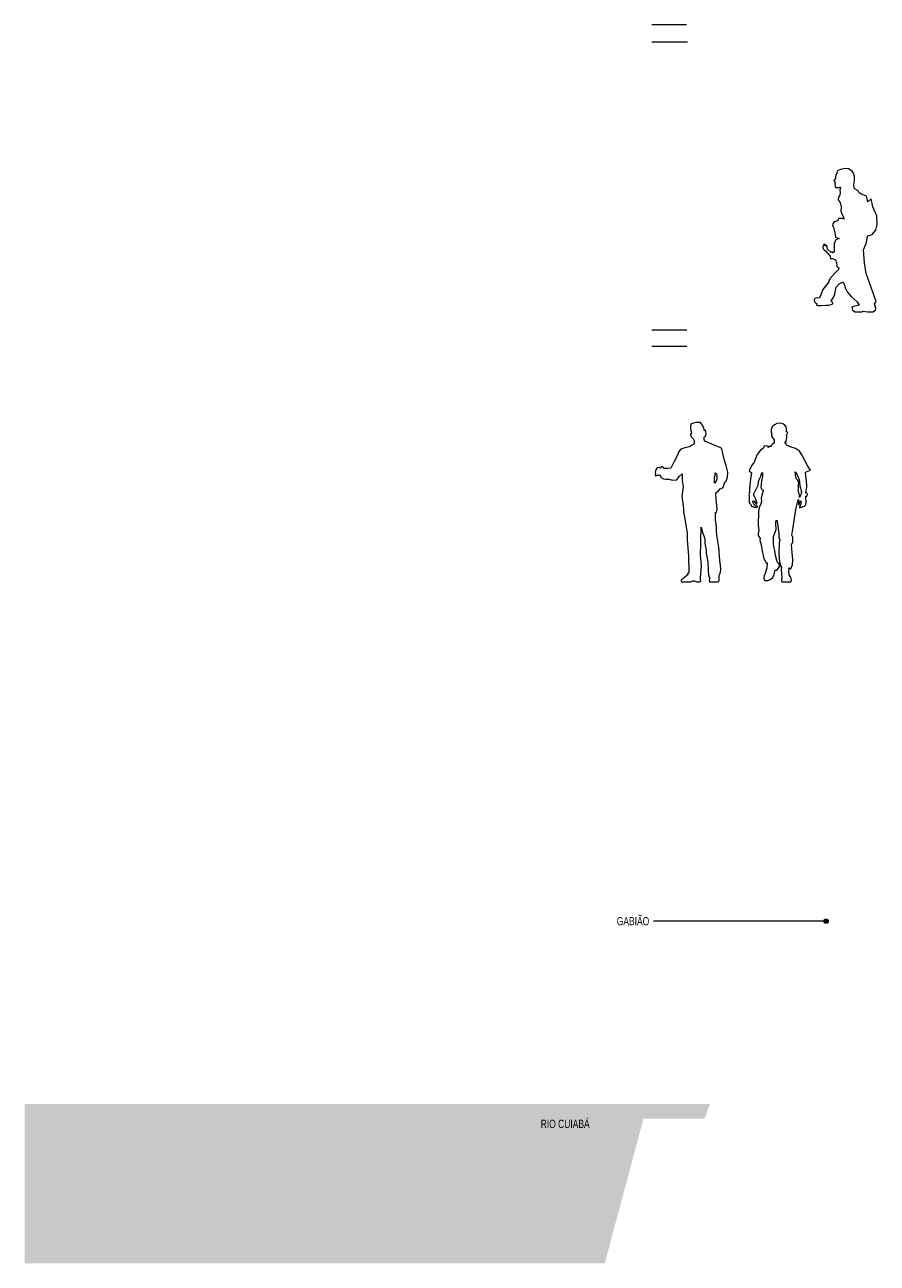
# Model space of a CAD drawing. Header units: millimetres. Extents: x -792498 to -745874, y 141410 to 157822.
# Tile 1 of 4: x -792498 to -782701, y 141410 to 155650. Entities that reach past the tile are written whole.
import ezdxf

# ---------------------------------------------------------------- set-up
doc = ezdxf.new("R2010")
doc.units = ezdxf.units.MM
for name, color, linetype, lineweight in [('A-DETL', 90, 'Continuous', 5), ('A-DETL-GENF', 92, 'Continuous', 5), ('G-ANNO-TEXT', 231, 'Continuous', 5)]:
    doc.layers.add(name, color=color, linetype=linetype, lineweight=lineweight)
doc.styles.add('Swis721 LtCn BT_2', font='swisscl.ttf', dxfattribs={"height": 95})

# ---------------------------------------------------------------- blocks, each defined once
blk = doc.blocks.new('_HUM_ FIGURAS HUMANAS - mann13-3635049-TRECHO 2 - CENTRO CULTURAL')
at = {"layer": 'A-DETL-GENF'}
for p, q in [((-784846, 151033), (-784847, 151001)), ((-784847, 151001), (-784840, 150973)), ((-784836, 150952), (-784847, 150946)), ((-784847, 150946), (-784847, 150933)), ((-784841, 151063), (-784846, 151033)), ((-784785, 151077), (-784841, 151063)), ((-784840, 150973), (-784836, 150952)), ((-784733, 151075), (-784785, 151077)), ((-784709, 151047), (-784733, 151075)), ((-784693, 151010), (-784709, 151047)), ((-784692, 150995), (-784693, 151010)), ((-784690, 150983), (-784692, 150995)), ((-784684, 150987), (-784690, 150983)), ((-784679, 150987), (-784684, 150987)), ((-784672, 150977), (-784679, 150987)), ((-784675, 150921), (-784668, 150948)), ((-784670, 150962), (-784672, 150977)), ((-784668, 150948), (-784670, 150962)), ((-784835, 150811), (-784859, 150796)), ((-784847, 150933), (-784831, 150905)), ((-784810, 150826), (-784835, 150811)), ((-784831, 150905), (-784812, 150886)), ((-784812, 150886), (-784804, 150868)), ((-784808, 150833), (-784810, 150826)), ((-784804, 150839), (-784808, 150833)), ((-784804, 150868), (-784804, 150839)), ((-784690, 150909), (-784683, 150916)), ((-784689, 150882), (-784690, 150909)), ((-784681, 150857), (-784689, 150882)), ((-784683, 150916), (-784675, 150921)), ((-784677, 150857), (-784681, 150857)), ((-784672, 150857), (-784677, 150857)), ((-784583, 150820), (-784672, 150857)), ((-784499, 150787), (-784583, 150820)), ((-784994, 150710), (-785034, 150630)), ((-784980, 150744), (-784994, 150710)), ((-784960, 150771), (-784980, 150744)), ((-784913, 150786), (-784960, 150771)), ((-784859, 150796), (-784913, 150786)), ((-784488, 150775), (-784499, 150787)), ((-784474, 150722), (-784488, 150775)), ((-784460, 150654), (-784474, 150722)), ((-785246, 150533), (-785255, 150507)), ((-785230, 150556), (-785246, 150533)), ((-785208, 150559), (-785230, 150556)), ((-785191, 150553), (-785208, 150559)), ((-785185, 150560), (-785191, 150553)), ((-785184, 150565), (-785185, 150560)), ((-785163, 150563), (-785184, 150572)), ((-785184, 150572), (-785184, 150569)), ((-785184, 150569), (-785184, 150565)), ((-785151, 150547), (-785163, 150563)), ((-785109, 150549), (-785151, 150547)), ((-785074, 150550), (-785109, 150549)), ((-785034, 150630), (-785074, 150550)), ((-784437, 150582), (-784460, 150654)), ((-784417, 150504), (-784437, 150582)), ((-785255, 150507), (-785248, 150488)), ((-785248, 150488), (-785252, 150467)), ((-785252, 150467), (-785250, 150466)), ((-785250, 150466), (-785249, 150464)), ((-785249, 150464), (-785225, 150470)), ((-785225, 150470), (-785197, 150470)), ((-785197, 150470), (-785184, 150444)), ((-785184, 150444), (-785157, 150430)), ((-785157, 150430), (-785129, 150427)), ((-785129, 150427), (-785098, 150427)), ((-785098, 150427), (-785053, 150414)), ((-785053, 150414), (-785003, 150418)), ((-785003, 150418), (-784976, 150456)), ((-784976, 150456), (-784945, 150486)), ((-784945, 150486), (-784943, 150410)), ((-784943, 150410), (-784933, 150341)), ((-784571, 150449), (-784565, 150472)), ((-784571, 150432), (-784571, 150449)), ((-784571, 150415), (-784571, 150432)), ((-784571, 150381), (-784571, 150415)), ((-784552, 150402), (-784571, 150381)), ((-784565, 150472), (-784564, 150498)), ((-784564, 150498), (-784550, 150485)), ((-784543, 150430), (-784552, 150402)), ((-784550, 150485), (-784543, 150464)), ((-784543, 150464), (-784545, 150447)), ((-784545, 150447), (-784543, 150430)), ((-784465, 150358), (-784457, 150381)), ((-784457, 150381), (-784448, 150392)), ((-784448, 150392), (-784439, 150403)), ((-784439, 150403), (-784423, 150450)), ((-784423, 150450), (-784417, 150504)), ((-784941, 150285), (-784948, 150231)), ((-784933, 150341), (-784941, 150285)), ((-784555, 150268), (-784528, 150289)), ((-784553, 150192), (-784555, 150268)), ((-784528, 150289), (-784506, 150314)), ((-784506, 150314), (-784487, 150323)), ((-784487, 150323), (-784472, 150335)), ((-784472, 150335), (-784465, 150358)), ((-784948, 150231), (-784938, 150173)), ((-784938, 150173), (-784930, 150114)), ((-784930, 150114), (-784929, 150085)), ((-784543, 150124), (-784553, 150192)), ((-784542, 150079), (-784543, 150124)), ((-784929, 150085), (-784927, 150050)), ((-784927, 150050), (-784904, 149924)), ((-784559, 149957), (-784561, 150041)), ((-784561, 150041), (-784549, 150041)), ((-784549, 149878), (-784559, 149957)), ((-784549, 150041), (-784542, 150079)), ((-784904, 149924), (-784884, 149804)), ((-784727, 149744), (-784724, 149853)), ((-784724, 149870), (-784724, 149875)), ((-784724, 149875), (-784712, 149832)), ((-784724, 149853), (-784724, 149870)), ((-784712, 149832), (-784709, 149811)), ((-784709, 149811), (-784696, 149772)), ((-784548, 149829), (-784549, 149878)), ((-784546, 149780), (-784548, 149829)), ((-784884, 149804), (-784884, 149765)), ((-784884, 149765), (-784884, 149725)), ((-784884, 149725), (-784872, 149542)), ((-784730, 149633), (-784727, 149744)), ((-784696, 149772), (-784684, 149734)), ((-784684, 149734), (-784683, 149712)), ((-784683, 149712), (-784681, 149691)), ((-784681, 149691), (-784674, 149650)), ((-784520, 149644), (-784546, 149780)), ((-784872, 149542), (-784868, 149349)), ((-784733, 149556), (-784732, 149594)), ((-784721, 149431), (-784733, 149556)), ((-784732, 149594), (-784730, 149633)), ((-784674, 149650), (-784666, 149608)), ((-784666, 149608), (-784666, 149590)), ((-784666, 149590), (-784666, 149571)), ((-784666, 149571), (-784648, 149476)), ((-784509, 149491), (-784520, 149644)), ((-784730, 149330), (-784721, 149431)), ((-784648, 149476), (-784644, 149378)), ((-784503, 149436), (-784509, 149491)), ((-784504, 149361), (-784500, 149387)), ((-784500, 149387), (-784503, 149436)), ((-784917, 149295), (-784954, 149263)), ((-784954, 149263), (-784954, 149257)), ((-784954, 149257), (-784954, 149250)), ((-784954, 149250), (-784946, 149245)), ((-784946, 149245), (-784844, 149245)), ((-784878, 149324), (-784917, 149295)), ((-784878, 149341), (-784884, 149330)), ((-784884, 149330), (-784879, 149328)), ((-784879, 149328), (-784878, 149324)), ((-784868, 149349), (-784878, 149341)), ((-784844, 149245), (-784819, 149258)), ((-784819, 149258), (-784801, 149258)), ((-784801, 149258), (-784779, 149245)), ((-784779, 149245), (-784748, 149245)), ((-784748, 149245), (-784729, 149258)), ((-784733, 149275), (-784732, 149302)), ((-784729, 149258), (-784733, 149275)), ((-784732, 149302), (-784730, 149330)), ((-784644, 149378), (-784640, 149326)), ((-784640, 149326), (-784626, 149280)), ((-784626, 149280), (-784634, 149265)), ((-784634, 149265), (-784630, 149245)), ((-784630, 149245), (-784531, 149245)), ((-784531, 149245), (-784518, 149255)), ((-784518, 149316), (-784514, 149324)), ((-784516, 149285), (-784518, 149316)), ((-784518, 149255), (-784516, 149285)), ((-784514, 149324), (-784509, 149332)), ((-784509, 149332), (-784504, 149361))]:
    blk.add_line(p, q, dxfattribs=at)
blk = doc.blocks.new('_HUM_ FIGURAS HUMANAS - kvinne_barn02-3635117-TRECHO 2 - CENTRO CULTURAL')
at = {"layer": 'A-DETL-GENF'}
for p, q in [((-783159, 153955), (-783176, 153922)), ((-783158, 153972), (-783162, 153963)), ((-783162, 153963), (-783159, 153955)), ((-783122, 153987), (-783158, 153972)), ((-783071, 153996), (-783122, 153987)), ((-783030, 153992), (-783071, 153996)), ((-782990, 153965), (-783030, 153992)), ((-782975, 153942), (-782990, 153965)), ((-782963, 153906), (-782975, 153942)), ((-783197, 153863), (-783200, 153853)), ((-783200, 153853), (-783193, 153846)), ((-783179, 153882), (-783197, 153863)), ((-783193, 153846), (-783183, 153845)), ((-783183, 153845), (-783190, 153828)), ((-783190, 153828), (-783185, 153819)), ((-783185, 153819), (-783189, 153811)), ((-783189, 153811), (-783184, 153804)), ((-783184, 153804), (-783185, 153787)), ((-783176, 153922), (-783182, 153903)), ((-783182, 153903), (-783179, 153882)), ((-782970, 153803), (-782962, 153863)), ((-782968, 153773), (-782970, 153803)), ((-782962, 153863), (-782963, 153906)), ((-783185, 153787), (-783175, 153778)), ((-783175, 153778), (-783159, 153777)), ((-783159, 153777), (-783140, 153780)), ((-783145, 153662), (-783149, 153642)), ((-783131, 153692), (-783145, 153662)), ((-783140, 153780), (-783128, 153788)), ((-783124, 153775), (-783131, 153748)), ((-783131, 153748), (-783126, 153722)), ((-783126, 153722), (-783131, 153692)), ((-783128, 153788), (-783124, 153775)), ((-782953, 153761), (-782968, 153773)), ((-782920, 153742), (-782953, 153761)), ((-782909, 153716), (-782920, 153742)), ((-782888, 153707), (-782909, 153716)), ((-782843, 153687), (-782888, 153707)), ((-782825, 153679), (-782843, 153687)), ((-782809, 153616), (-782825, 153679)), ((-783149, 153642), (-783143, 153625)), ((-783143, 153625), (-783128, 153607)), ((-783128, 153607), (-783122, 153584)), ((-783122, 153584), (-783115, 153570)), ((-783117, 153555), (-783120, 153507)), ((-783115, 153570), (-783117, 153555)), ((-782772, 153647), (-782809, 153616)), ((-782750, 153555), (-782772, 153647)), ((-782705, 153455), (-782750, 153555)), ((-783195, 153386), (-783212, 153362)), ((-783169, 153390), (-783195, 153386)), ((-783158, 153394), (-783169, 153390)), ((-783150, 153409), (-783158, 153394)), ((-783141, 153423), (-783150, 153409)), ((-783107, 153424), (-783141, 153423)), ((-783120, 153507), (-783108, 153475)), ((-783108, 153475), (-783085, 153426)), ((-783085, 153415), (-783107, 153424)), ((-783085, 153426), (-783085, 153415)), ((-782701, 153351), (-782705, 153455)), ((-783212, 153362), (-783217, 153340)), ((-783217, 153340), (-783208, 153330)), ((-783208, 153330), (-783202, 153324)), ((-783202, 153324), (-783197, 153287)), ((-783197, 153287), (-783186, 153243)), ((-783186, 153243), (-783179, 153208)), ((-782815, 153211), (-782815, 153225)), ((-782815, 153225), (-782807, 153223)), ((-782807, 153223), (-782758, 153239)), ((-782758, 153239), (-782719, 153288)), ((-782719, 153288), (-782701, 153351)), ((-783318, 153117), (-783328, 153101)), ((-783328, 153101), (-783328, 153089)), ((-783328, 153089), (-783323, 153075)), ((-783312, 153126), (-783318, 153117)), ((-783303, 153123), (-783312, 153126)), ((-783304, 153113), (-783303, 153123)), ((-783300, 153103), (-783304, 153113)), ((-783297, 153115), (-783300, 153103)), ((-783287, 153116), (-783297, 153115)), ((-783278, 153097), (-783287, 153116)), ((-783273, 153069), (-783278, 153097)), ((-783197, 153130), (-783198, 153099)), ((-783198, 153099), (-783195, 153044)), ((-783188, 153151), (-783197, 153130)), ((-783177, 153176), (-783188, 153151)), ((-783179, 153208), (-783161, 153201)), ((-783139, 153194), (-783177, 153176)), ((-783161, 153201), (-783139, 153194)), ((-782860, 153061), (-782828, 153134)), ((-782828, 153134), (-782815, 153211)), ((-783323, 153075), (-783310, 153064)), ((-783310, 153064), (-783295, 153052)), ((-783295, 153052), (-783241, 152990)), ((-783230, 153033), (-783273, 153069)), ((-783241, 152990), (-783241, 152978)), ((-783241, 152978), (-783237, 152961)), ((-783237, 152961), (-783218, 152961)), ((-783226, 153039), (-783230, 153033)), ((-783209, 153027), (-783226, 153039)), ((-783218, 152961), (-783189, 152950)), ((-783195, 153044), (-783209, 153027)), ((-783189, 152950), (-783179, 152949)), ((-783179, 152949), (-783171, 152917)), ((-782848, 152912), (-782860, 153061)), ((-783146, 152837), (-783189, 152792)), ((-783171, 152917), (-783166, 152872)), ((-783166, 152872), (-783157, 152861)), ((-783157, 152861), (-783141, 152857)), ((-783141, 152857), (-783146, 152837)), ((-782827, 152789), (-782848, 152912)), ((-783257, 152696), (-783325, 152606)), ((-783256, 152700), (-783257, 152696)), ((-783246, 152727), (-783256, 152700)), ((-783189, 152792), (-783246, 152727)), ((-783172, 152631), (-783139, 152673)), ((-783139, 152673), (-783094, 152696)), ((-783094, 152696), (-783085, 152677)), ((-783085, 152677), (-783067, 152616)), ((-782712, 152468), (-782827, 152789)), ((-783355, 152535), (-783368, 152506)), ((-783325, 152606), (-783355, 152535)), ((-783221, 152490), (-783194, 152538)), ((-783194, 152538), (-783172, 152631)), ((-783067, 152616), (-783046, 152581)), ((-783046, 152581), (-783000, 152524)), ((-783000, 152524), (-782932, 152464)), ((-783417, 152502), (-783425, 152487)), ((-783425, 152487), (-783422, 152466)), ((-783422, 152466), (-783402, 152446)), ((-783391, 152509), (-783417, 152502)), ((-783402, 152446), (-783395, 152444)), ((-783397, 152443), (-783400, 152425)), ((-783400, 152425), (-783384, 152421)), ((-783395, 152444), (-783397, 152443)), ((-783368, 152506), (-783391, 152509)), ((-783384, 152421), (-783346, 152423)), ((-783346, 152423), (-783287, 152427)), ((-783287, 152427), (-783257, 152425)), ((-783257, 152425), (-783230, 152433)), ((-783230, 152486), (-783221, 152490)), ((-783224, 152464), (-783230, 152486)), ((-783230, 152433), (-783211, 152442)), ((-783217, 152460), (-783224, 152464)), ((-783211, 152442), (-783217, 152460)), ((-782973, 152410), (-782993, 152398)), ((-782993, 152398), (-782986, 152370)), ((-782986, 152370), (-782953, 152350)), ((-782923, 152422), (-782973, 152410)), ((-782932, 152464), (-782909, 152425)), ((-782909, 152425), (-782923, 152422)), ((-782734, 152440), (-782712, 152468)), ((-782718, 152391), (-782734, 152440)), ((-782722, 152367), (-782718, 152391)), ((-782953, 152350), (-782937, 152350)), ((-782937, 152350), (-782877, 152350)), ((-782877, 152350), (-782865, 152357)), ((-782865, 152357), (-782809, 152350)), ((-782809, 152350), (-782751, 152350)), ((-782751, 152350), (-782722, 152367))]:
    blk.add_line(p, q, dxfattribs=at)
blk = doc.blocks.new('_HUM_ FIGURAS HUMANAS - mann09-3635057-TRECHO 2 - CENTRO CULTURAL')
at = {"layer": 'A-DETL-GENF'}
for p, q in [((-783910, 151028), (-783921, 150998)), ((-783921, 150998), (-783921, 150966)), ((-783921, 150966), (-783913, 150942)), ((-783881, 151051), (-783910, 151028)), ((-783854, 151065), (-783881, 151051)), ((-783818, 151069), (-783854, 151065)), ((-783785, 151061), (-783818, 151069)), ((-783764, 151046), (-783785, 151061)), ((-783747, 151026), (-783764, 151046)), ((-783743, 151006), (-783747, 151026)), ((-783743, 150982), (-783743, 151006)), ((-783743, 150969), (-783743, 150982)), ((-783732, 150960), (-783743, 150969)), ((-783739, 150937), (-783732, 150945)), ((-783730, 150953), (-783732, 150960)), ((-783732, 150945), (-783730, 150953)), ((-783999, 150804), (-784013, 150776)), ((-783980, 150809), (-783999, 150804)), ((-783955, 150806), (-783980, 150809)), ((-783955, 150791), (-783955, 150806)), ((-783921, 150802), (-783934, 150799)), ((-783920, 150813), (-783921, 150802)), ((-783907, 150823), (-783920, 150813)), ((-783913, 150942), (-783916, 150939)), ((-783916, 150939), (-783915, 150921)), ((-783915, 150921), (-783900, 150896)), ((-783888, 150839), (-783907, 150823)), ((-783900, 150896), (-783892, 150889)), ((-783892, 150889), (-783887, 150876)), ((-783887, 150840), (-783888, 150839)), ((-783887, 150876), (-783886, 150859)), ((-783885, 150857), (-783887, 150840)), ((-783886, 150859), (-783885, 150857)), ((-783758, 150847), (-783752, 150857)), ((-783752, 150848), (-783758, 150835)), ((-783758, 150835), (-783758, 150847)), ((-783752, 150857), (-783743, 150883)), ((-783743, 150816), (-783752, 150848)), ((-783744, 150934), (-783739, 150937)), ((-783739, 150911), (-783744, 150934)), ((-783743, 150883), (-783739, 150911)), ((-783691, 150793), (-783743, 150816)), ((-784080, 150709), (-784117, 150621)), ((-784042, 150757), (-784080, 150709)), ((-784013, 150776), (-784042, 150757)), ((-783934, 150799), (-783955, 150791)), ((-783642, 150778), (-783691, 150793)), ((-783593, 150746), (-783642, 150778)), ((-783566, 150706), (-783593, 150746)), ((-783499, 150574), (-783566, 150706)), ((-784147, 150579), (-784174, 150522)), ((-784174, 150522), (-784148, 150500)), ((-784117, 150621), (-784147, 150579)), ((-783527, 150504), (-783469, 150529)), ((-783469, 150529), (-783499, 150574)), ((-784159, 150425), (-784169, 150321)), ((-784148, 150500), (-784159, 150425)), ((-784070, 150358), (-784062, 150410)), ((-784062, 150410), (-784050, 150435)), ((-784050, 150435), (-784039, 150460)), ((-784039, 150460), (-784030, 150488)), ((-784032, 150408), (-784039, 150330)), ((-784019, 150461), (-784032, 150408)), ((-784030, 150488), (-784019, 150503)), ((-784019, 150503), (-784019, 150461)), ((-783638, 150457), (-783643, 150509)), ((-783643, 150509), (-783625, 150488)), ((-783633, 150433), (-783638, 150457)), ((-783617, 150418), (-783633, 150433)), ((-783625, 150488), (-783613, 150456)), ((-783606, 150398), (-783617, 150418)), ((-783613, 150456), (-783598, 150424)), ((-783604, 150371), (-783606, 150398)), ((-783598, 150424), (-783596, 150390)), ((-783596, 150390), (-783589, 150347)), ((-783523, 150458), (-783527, 150504)), ((-783514, 150406), (-783523, 150458)), ((-783511, 150352), (-783514, 150406)), ((-784170, 150277), (-784176, 150250)), ((-784176, 150250), (-784175, 150238)), ((-784175, 150238), (-784172, 150225)), ((-784169, 150321), (-784170, 150277)), ((-784125, 150247), (-784121, 150257)), ((-784119, 150237), (-784125, 150247)), ((-784121, 150257), (-784097, 150303)), ((-784104, 150212), (-784119, 150237)), ((-784097, 150303), (-784070, 150358)), ((-784039, 150330), (-784029, 150307)), ((-784022, 150248), (-784036, 150210)), ((-784029, 150307), (-784014, 150297)), ((-784014, 150297), (-784022, 150248)), ((-783610, 150350), (-783604, 150371)), ((-783607, 150344), (-783610, 150350)), ((-783610, 150295), (-783608, 150318)), ((-783601, 150272), (-783610, 150295)), ((-783608, 150318), (-783607, 150344)), ((-783597, 150256), (-783601, 150272)), ((-783596, 150248), (-783597, 150256)), ((-783595, 150215), (-783596, 150248)), ((-783578, 150246), (-783595, 150215)), ((-783589, 150347), (-783582, 150320)), ((-783582, 150320), (-783575, 150292)), ((-783575, 150270), (-783578, 150246)), ((-783575, 150292), (-783573, 150271)), ((-783573, 150271), (-783575, 150270)), ((-783521, 150268), (-783512, 150336)), ((-783515, 150267), (-783521, 150268)), ((-783508, 150261), (-783515, 150267)), ((-783512, 150336), (-783511, 150352)), ((-783511, 150230), (-783505, 150239)), ((-783504, 150251), (-783508, 150261)), ((-783505, 150239), (-783504, 150251)), ((-784172, 150225), (-784173, 150160)), ((-784173, 150160), (-784169, 150151)), ((-784169, 150151), (-784158, 150137)), ((-784158, 150137), (-784142, 150112)), ((-784142, 150112), (-784123, 150111)), ((-784130, 150173), (-784123, 150176)), ((-784128, 150154), (-784130, 150173)), ((-784114, 150132), (-784128, 150154)), ((-784123, 150176), (-784115, 150174)), ((-784123, 150111), (-784112, 150103)), ((-784115, 150174), (-784105, 150152)), ((-784095, 150117), (-784114, 150132)), ((-784112, 150103), (-784101, 150104)), ((-784105, 150152), (-784094, 150141)), ((-784098, 150197), (-784104, 150212)), ((-784101, 150104), (-784082, 150102)), ((-784090, 150168), (-784098, 150197)), ((-784083, 150114), (-784095, 150117)), ((-784094, 150141), (-784085, 150141)), ((-784082, 150149), (-784090, 150168)), ((-784085, 150141), (-784082, 150149)), ((-784079, 150108), (-784083, 150114)), ((-784082, 150102), (-784079, 150108)), ((-784055, 150115), (-784064, 150056)), ((-784048, 150119), (-784055, 150115)), ((-784031, 150170), (-784048, 150119)), ((-784036, 150210), (-784031, 150170)), ((-783636, 150077), (-783609, 150188)), ((-783609, 150188), (-783605, 150192)), ((-783606, 150159), (-783607, 150133)), ((-783607, 150133), (-783600, 150132)), ((-783605, 150192), (-783606, 150159)), ((-783600, 150132), (-783590, 150162)), ((-783588, 150122), (-783595, 150105)), ((-783595, 150105), (-783594, 150097)), ((-783594, 150097), (-783579, 150105)), ((-783590, 150162), (-783583, 150176)), ((-783578, 150151), (-783588, 150122)), ((-783583, 150176), (-783577, 150170)), ((-783579, 150105), (-783567, 150104)), ((-783577, 150170), (-783578, 150151)), ((-783567, 150104), (-783551, 150110)), ((-783551, 150110), (-783538, 150114)), ((-783538, 150114), (-783522, 150132)), ((-783522, 150132), (-783518, 150163)), ((-783521, 150226), (-783521, 150230)), ((-783521, 150230), (-783511, 150230)), ((-783520, 150212), (-783521, 150226)), ((-783518, 150163), (-783520, 150212)), ((-784064, 150056), (-784068, 149894)), ((-783865, 149936), (-783855, 149952)), ((-783855, 149952), (-783845, 149894)), ((-783668, 149873), (-783636, 150077)), ((-784062, 149835), (-784069, 149799)), ((-784068, 149894), (-784062, 149835)), ((-783893, 149763), (-783876, 149817)), ((-783876, 149817), (-783862, 149848)), ((-783867, 149919), (-783865, 149936)), ((-783862, 149848), (-783867, 149919)), ((-783845, 149894), (-783834, 149796)), ((-783683, 149781), (-783668, 149873)), ((-784069, 149799), (-784069, 149778)), ((-784069, 149778), (-784045, 149743)), ((-784045, 149743), (-784049, 149720)), ((-784049, 149720), (-784041, 149697)), ((-784041, 149697), (-784028, 149628)), ((-783895, 149688), (-783893, 149763)), ((-783891, 149651), (-783895, 149688)), ((-783834, 149796), (-783832, 149756)), ((-783830, 149692), (-783833, 149577)), ((-783832, 149756), (-783822, 149727)), ((-783822, 149727), (-783830, 149692)), ((-783687, 149669), (-783673, 149705)), ((-783680, 149580), (-783687, 149669)), ((-783672, 149758), (-783683, 149781)), ((-783673, 149705), (-783672, 149758)), ((-784028, 149628), (-784021, 149578)), ((-784021, 149578), (-784011, 149546)), ((-784011, 149546), (-784009, 149520)), ((-783879, 149606), (-783891, 149651)), ((-783871, 149549), (-783879, 149606)), ((-783855, 149489), (-783871, 149549)), ((-783833, 149577), (-783827, 149504)), ((-783673, 149497), (-783680, 149580)), ((-784009, 149520), (-783978, 149465)), ((-783970, 149407), (-783986, 149354)), ((-783978, 149465), (-783966, 149463)), ((-783966, 149463), (-783970, 149407)), ((-783880, 149365), (-783874, 149378)), ((-783874, 149378), (-783855, 149380)), ((-783842, 149464), (-783855, 149489)), ((-783855, 149380), (-783839, 149398)), ((-783829, 149450), (-783842, 149464)), ((-783839, 149398), (-783826, 149422)), ((-783826, 149422), (-783829, 149450)), ((-783827, 149504), (-783819, 149462)), ((-783819, 149462), (-783812, 149428)), ((-783812, 149428), (-783803, 149410)), ((-783803, 149410), (-783805, 149390)), ((-783805, 149390), (-783800, 149337)), ((-783713, 149388), (-783718, 149404)), ((-783718, 149404), (-783693, 149396)), ((-783716, 149366), (-783713, 149388)), ((-783693, 149396), (-783675, 149442)), ((-783675, 149442), (-783673, 149497)), ((-784002, 149314), (-784006, 149293)), ((-784006, 149293), (-784006, 149275)), ((-784006, 149275), (-783992, 149262)), ((-783986, 149354), (-784002, 149314)), ((-783992, 149262), (-783957, 149261)), ((-783957, 149261), (-783933, 149270)), ((-783933, 149270), (-783906, 149292)), ((-783906, 149292), (-783889, 149319)), ((-783889, 149319), (-783880, 149365)), ((-783796, 149297), (-783802, 149272)), ((-783802, 149272), (-783802, 149251)), ((-783802, 149251), (-783797, 149245)), ((-783800, 149337), (-783796, 149297)), ((-783797, 149245), (-783695, 149245)), ((-783713, 149327), (-783716, 149366)), ((-783702, 149307), (-783713, 149327)), ((-783690, 149285), (-783702, 149307)), ((-783695, 149245), (-783688, 149266)), ((-783688, 149266), (-783690, 149285))]:
    blk.add_line(p, q, dxfattribs=at)

msp = doc.modelspace()

# ---------------------------------------------------------------- hatches: boundary and pattern name
at = {"layer": 'A-DETL-GENF'}
msp.add_hatch(color=254, dxfattribs=at).paths.add_polyline_path([(-786998.878, 141409.976), (-785832.431, 141409.976), (-785386.665, 143073.597), (-784684.308, 143073.597), (-784624.084, 143239.059), (-792498.476, 143239.059), (-792498.476, 141409.976)], flags=0)
at = {"layer": 'G-ANNO-TEXT'}
h = msp.add_hatch(color=7, dxfattribs=at)
edge = h.paths.add_edge_path(flags=0)
edge.add_arc((-783289.053, 145343.296), 25, 0, 360)

# ---------------------------------------------------------------- linework, layer by layer
at = {"layer": 'A-DETL'}
for p, q in [((-784891.538, 155650), (-785291.439, 155650)), ((-784881.536, 155450), (-785291.328, 155450)), ((-784891.251, 152140), (-785291.439, 152140)), ((-784891.251, 151950), (-785291.328, 151950))]:
    msp.add_line(p, q, dxfattribs=at)
at = {"layer": 'G-ANNO-TEXT', "color": 7}
for p, q in [((-785270.865, 145343.296), (-785274.448, 145343.296)), ((-783289.053, 145343.296), (-785270.865, 145343.296))]:
    msp.add_line(p, q, dxfattribs=at)
msp.add_circle((-783289.053, 145343.296), 25, dxfattribs=at)

# ---------------------------------------------------------------- block references
at = {"layer": 'A-DETL-GENF'}
for name in ['_HUM_ FIGURAS HUMANAS - kvinne_barn02-3635117-TRECHO 2 - CENTRO CULTURAL', '_HUM_ FIGURAS HUMANAS - mann13-3635049-TRECHO 2 - CENTRO CULTURAL', '_HUM_ FIGURAS HUMANAS - mann09-3635057-TRECHO 2 - CENTRO CULTURAL']:
    msp.add_blockref(name, (0, 0), dxfattribs=at)

# ---------------------------------------------------------------- texts
at = {"layer": 'G-ANNO-TEXT', "color": 7, "char_height": 95, "attachment_point": 1, "style": 'Swis721 LtCn BT_2'}
for s, insert, width in [('GABIÃO', (-785694.865, 145390.796), 448.945), ('RIO CUIABÁ', (-786569.085, 143059.861), 685.44281)]:
    msp.add_mtext(s, dxfattribs=dict(at, insert=insert, width=width))

doc.saveas('drawing.dxf')
